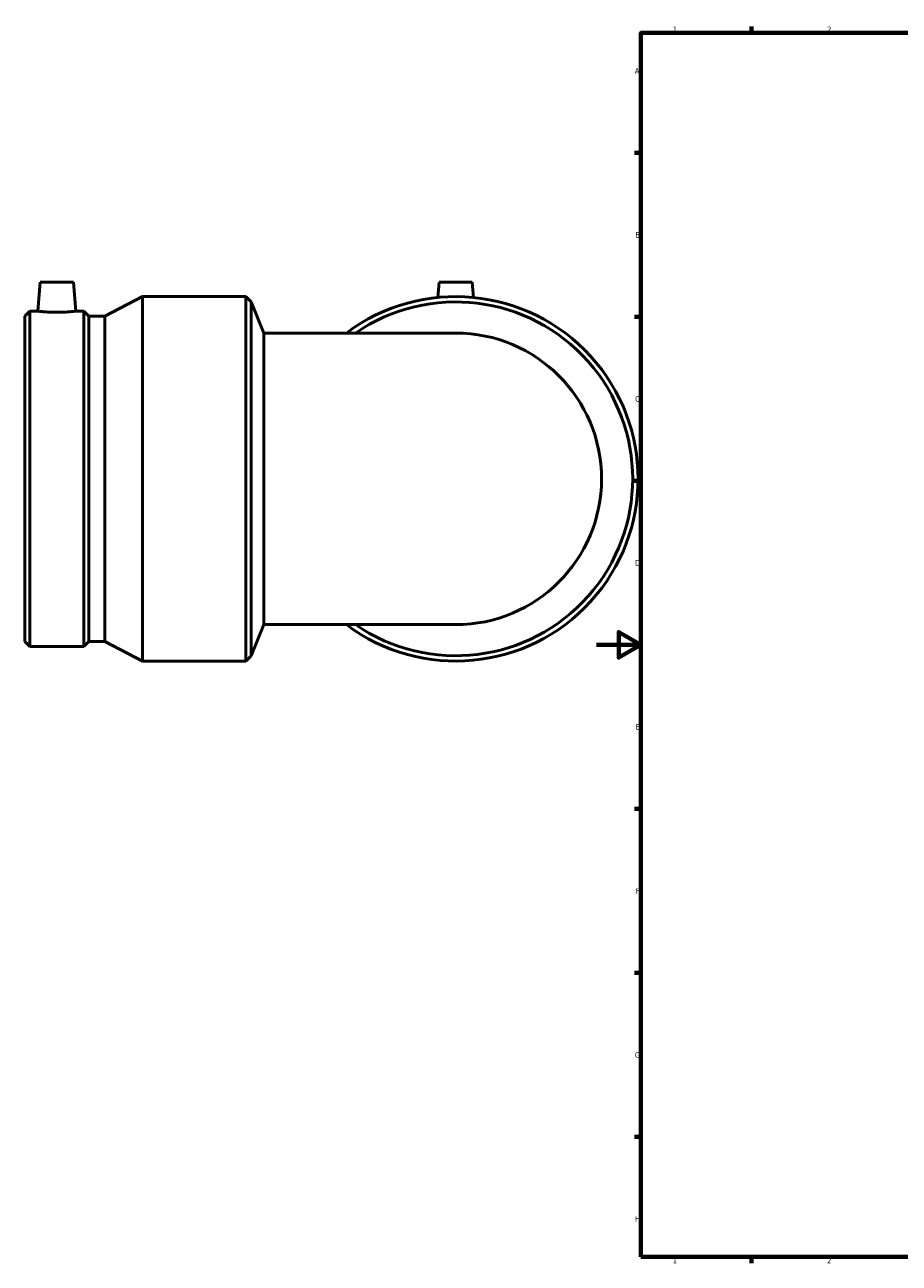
# Model space of a CAD drawing. Header units: millimetres. Extents: x -582 to 1504, y -311 to 1217.
# Tile 1 of 7: x -259 to 137, y 17 to 578. Entities that reach past the tile are written whole.
import ezdxf

# ---------------------------------------------------------------- set-up
doc = ezdxf.new("R2010")
doc.units = ezdxf.units.MM
doc.layers.add('Border (ISO)', color=7, linetype='Continuous', lineweight=70)
doc.layers.add('Visible (ISO)', color=7, linetype='Continuous', lineweight=50)
doc.styles.add('Note Text (ISO)', font='tahoma.ttf')

# ---------------------------------------------------------------- blocks, each defined once
blk = doc.blocks.new('Borders Default Border')
at = {"layer": 'Border (ISO)'}
for p, q in [((70.08, 574), (70.08, 576.9)), ((20, 519.75), (17.1, 519.75)), ((20, 445.5), (17.1, 445.5)), ((20, 371.25), (17.1, 371.25)), ((20, 222.75), (17.1, 222.75)), ((20, 148.5), (17.1, 148.5)), ((20, 74.25), (17.1, 74.25)), ((70.08, 20), (70.08, 17.1))]:
    blk.add_line(p, q, dxfattribs=at)
at = {"layer": 'Border (ISO)', "flags": 128}
for points in [[(20, 20), (20, 574), (821, 574), (821, 20), (20, 20)], [(0, 297), (20, 297), (10, 302.77), (10, 291.23), (20, 297)]]:
    blk.add_lwpolyline(points, dxfattribs=at)
at = {"layer": 'Border (ISO)', "color": 232, "true_color": 0xca0064, "char_height": 2.5, "attachment_point": 7, "style": 'Note Text (ISO)'}
for s, insert in [('1', (34.48, 574.4)), ('2', (104.37, 574.4)), ('A', (17.29, 555.62)), ('B', (17.59, 481.37)), ('C', (17.43, 407.08)), ('D', (17.43, 332.88)), ('E', (17.64, 258.63)), ('F', (17.7, 184.38)), ('G', (17.31, 110.08)), ('H', (17.44, 35.88)), ('1', (34.48, 17.1)), ('2', (104.37, 17.1))]:
    blk.add_mtext(s, dxfattribs=dict(at, insert=insert))

msp = doc.modelspace()

# ---------------------------------------------------------------- linework, layer by layer
at = {"layer": 'Visible (ISO)'}
for p, q in [((-251.881, 461.177), (-253.028, 448.077)), ((-251.881, 461.177), (-236.881, 461.177)), ((-236.881, 461.177), (-235.735, 448.077)), ((-71.281, 461.177), (-71.885, 454.278)), ((-71.281, 461.177), (-56.281, 461.177)), ((-56.281, 461.177), (-55.678, 454.278)), ((-222.631, 445.8), (-205.631, 454.677)), ((-205.631, 289.677), (-205.631, 454.677)), ((-205.631, 454.677), (-158.881, 454.677)), ((-158.881, 289.677), (-158.881, 454.677)), ((-156.465, 452.261), (-158.881, 454.677)), ((-156.465, 292.094), (-156.465, 452.261)), ((-150.631, 438.177), (-156.465, 452.261)), ((-258.881, 445.8), (-256.604, 448.077)), ((-258.881, 298.554), (-258.881, 445.8)), ((-256.604, 296.277), (-256.604, 448.077)), ((-256.604, 448.077), (-253.028, 448.077)), ((-235.735, 448.077), (-232.158, 448.077)), ((-232.158, 296.277), (-232.158, 448.077)), ((-229.881, 445.8), (-232.158, 448.077)), ((-229.881, 298.554), (-229.881, 445.8)), ((-229.881, 445.8), (-222.631, 445.8)), ((-222.631, 298.554), (-222.631, 445.8)), ((-150.631, 438.177), (-150.631, 306.177)), ((-63.781, 438.177), (-150.631, 438.177)), ((-150.631, 306.177), (-156.465, 292.094)), ((-150.631, 306.177), (-63.781, 306.177)), ((-258.881, 298.554), (-256.604, 296.277)), ((-229.881, 298.554), (-232.158, 296.277)), ((-229.881, 298.554), (-222.631, 298.554)), ((-222.631, 298.554), (-205.631, 289.677)), ((-256.604, 296.277), (-232.158, 296.277)), ((-156.465, 292.094), (-158.881, 289.677)), ((-205.631, 289.677), (-158.881, 289.677))]:
    msp.add_line(p, q, dxfattribs=at)
for radius, start, end in [(82.5, 233.1301, 126.8699), (80.084, 235.50124, 124.49876), (66, 270, 90)]:
    msp.add_arc((-63.781, 372.177), radius, start, end, dxfattribs=at)
msp.add_open_spline([(-235.735, 448.077), (-235.735, 448.077), (-235.951, 448.052), (-236.83, 447.958), (-237.493, 447.892), (-239.025, 447.766), (-239.997, 447.699), (-242.13, 447.605), (-243.291, 447.578), (-245.471, 447.578), (-246.633, 447.605), (-248.766, 447.699), (-249.738, 447.766), (-251.27, 447.892), (-251.933, 447.958), (-252.812, 448.052), (-253.028, 448.077), (-253.028, 448.077)], degree=3, knots=[1.3072739, 1.3072739, 1.3072739, 1.3072739, 1.633902, 1.633902, 1.9605301, 1.9605301, 2.287539, 2.287539, 2.6145478, 2.6145478, 2.9415567, 2.9415567, 3.2685656, 3.2685656, 3.5951937, 3.5951937, 3.9218218, 3.9218218, 3.9218218, 3.9218218], dxfattribs=at)

# ---------------------------------------------------------------- block references
msp.add_blockref('Borders Default Border', (0, 0))

doc.saveas('drawing.dxf')
